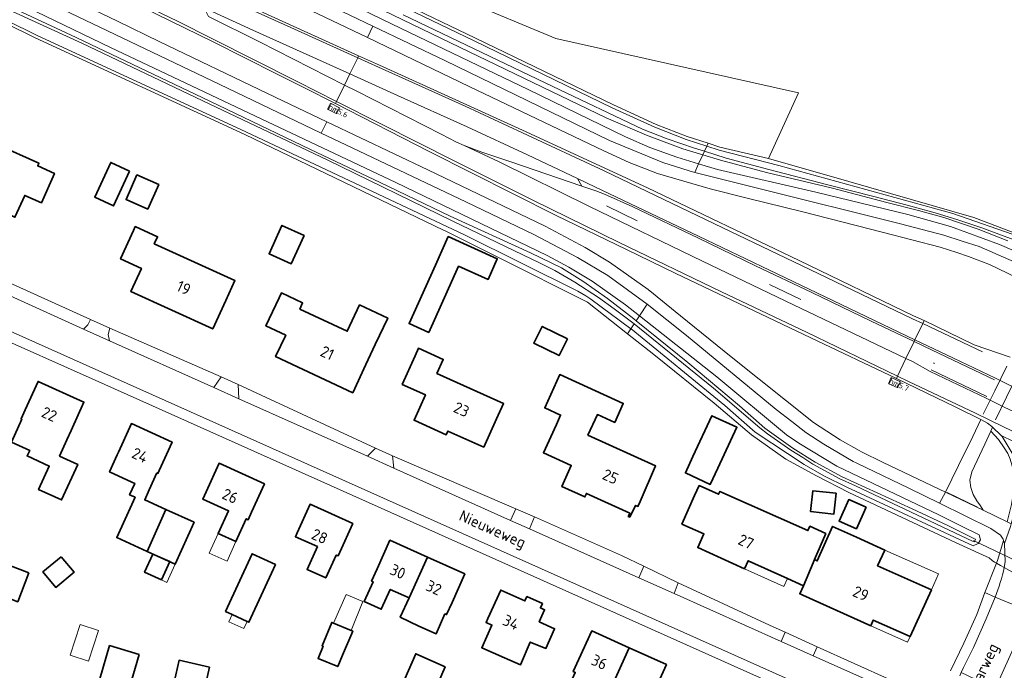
# Model space of a CAD drawing. Header units: metres. Extents: x 178952 to 185583, y 415201 to 419317.
# Tile 66 of 165: x 182121 to 182279, y 417087 to 417191. Entities that reach past the tile are written whole.
import ezdxf
from ezdxf.enums import TextEntityAlignment as Align

# ---------------------------------------------------------------- set-up
doc = ezdxf.new("R2010")
doc.units = ezdxf.units.M
for name, color, linetype, lineweight in [('B-WE-AM-AS_WEG-T18', 1, 'Continuous', 18), ('B-WE-VW-HECTOMETRERING-S', 7, 'Continuous', 25), ('B-XX-GR-BEPLANTING_CULTUUR_BOSPLANTSOEN-GV', 253, 'Continuous', 18), ('B-XX-GR-GRAS-GV', 253, 'Continuous', 13), ('B-XX-IE-TERREINAFSCHEIDING_KUNSTMATIG_HEKWERK_RASTER-G', 253, 'IE-TERREINAFSCHEIDING-KUNSTMATIG', 18), ('B-XX-IE-TERREINAFSCHEIDING_KUNSTMATIG_MUUR-G', 253, 'IE-TERREINAFSCHEIDING-KUNSTMATIG-DICHT', 18), ('B-XX-KW-KUNSTWERK_DUIKER-G', 252, 'Continuous', 18), ('B-XX-OG-BEBOUWING-GV', 252, 'Continuous', 35), ('B-XX-OG-BEBOUWING-T18', 252, 'Continuous', 18), ('B-XX-OG-BEBOUWING_OVERBOUWING-GV', 252, 'Continuous', 18), ('B-XX-OG-BEBOUWING_SCHUUR-GV', 252, 'Continuous', 35), ('B-XX-OG-TERREIN_ERF-GV', 253, 'Continuous', 18), ('B-XX-OG-TOPOGRAFIE-T18', 253, 'Continuous', 18), ('B-XX-OG-WATER_SLOOT-GV', 253, 'Continuous', 18), ('B-XX-OG-WEG-GV', 253, 'Continuous', 18), ('B-XX-VH-VERHARDING_ASFALT-GV', 251, 'Continuous', 18), ('B-XX-VH-VERHARDING_BETONSTRAATSTEEN-GV', 251, 'Continuous', 18), ('B-XX-VH-VERHARDING_STRAATBAKSTEEN-GV', 251, 'Continuous', 18), ('B-XX-VH-VERHARDING_TEGEL-GV', 251, 'Continuous', 18), ('B-XX-VW-MARKERING-G', 253, 'Continuous', 18)]:
    doc.layers.add(name, color=color, linetype=linetype, lineweight=lineweight)
doc.styles.add('NLCS-ISO', font='NLCS-ISO.ttf')
doc.styles.add('NLCS-ISO-M-T18', font='NLCS-ISO.ttf', dxfattribs={"height": 1.8})
doc.styles.add('NLCS-ISO-M500-T18', font='NLCS-ISO.ttf', dxfattribs={"height": 0.9})
doc.linetypes.add('IE-TERREINAFSCHEIDING-KUNSTMATIG', pattern='A,4,[82,NLCS.SHX,S=0.75,R=90,X=0,Y=0],4,-2', length=10)
doc.linetypes.add('IE-TERREINAFSCHEIDING-KUNSTMATIG-DICHT', pattern='A,8,-1,[82,NLCS.SHX,S=0.75,R=90,X=0,Y=0],-1', length=10)

# ---------------------------------------------------------------- blocks, each defined once
blk = doc.blocks.new('SVW-HECTOMETERPAAL-SO')
at = {"lineweight": 18}
blk.add_lwpolyline([(-0.71, -0.52), (0.71, -0.52, 0.414214), (0.8, -0.44), (0.8, 0.44, 0.414214), (0.71, 0.52), (-0.71, 0.52, 0.414214), (-0.8, 0.44), (-0.8, -0.44, 0.414214)], format="xyb", close=True, dxfattribs=at)
at = {"lineweight": 18, "style": 'NLCS-ISO'}
blk.add_text('hm', height=0.9, dxfattribs=at).set_placement((0, 0), align=Align.MIDDLE_CENTER)

msp = doc.modelspace()

# ---------------------------------------------------------------- linework, layer by layer
at = {"layer": 'B-XX-GR-BEPLANTING_CULTUUR_BOSPLANTSOEN-GV'}
msp.add_lwpolyline([(182171.558, 417198.854), (182194.489, 417187.813), (182216.586, 417177.112), (182223.372, 417173.994), (182228.366, 417172.032), (182231.7, 417170.959), (182233.61, 417170.345), (182241.356, 417168.512), (182246.188, 417179.046), (182207.347, 417187.724), (182192.425, 417193.968)], dxfattribs=at)
at = {"layer": 'B-XX-GR-GRAS-GV'}
msp.add_lwpolyline([(182279.253, 417236.559), (182276.562, 417229.568), (182273.009, 417231.796), (182277.523, 417241.258), (182271.041, 417244.445), (182239.814, 417259.802), (182212.562, 417274.09), (182181.605, 417293.14), (182153.163, 417313.116), (182124.058, 417335.275), (182074.085, 417258.92), (182113.896, 417231.328), (182161.098, 417218.204), (182192.425, 417193.968), (182207.347, 417187.724), (182246.188, 417179.046), (182241.356, 417168.512), (182241.562, 417168.463), (182250.704, 417165.872), (182274.267, 417159.078), (182284.76, 417155.065)], dxfattribs=at)
at = {"layer": 'B-XX-IE-TERREINAFSCHEIDING_KUNSTMATIG_HEKWERK_RASTER-G', "ltscale": 0.2, "flags": 128}
msp.add_lwpolyline([(182297.757, 417149.93), (182284.76, 417155.065), (182274.267, 417159.078), (182250.704, 417165.872), (182241.562, 417168.463)], dxfattribs=at)
at = {"layer": 'B-XX-IE-TERREINAFSCHEIDING_KUNSTMATIG_MUUR-G', "ltscale": 0.2, "flags": 128}
msp.add_lwpolyline([(182254.253, 417115.034), (182271.299, 417107.002)], dxfattribs=at)
at = {"layer": 'B-XX-KW-KUNSTWERK_DUIKER-G'}
msp.add_lwpolyline([(182274.194, 417107.323), (182292.476, 417098.634)], dxfattribs=at)
at = {"layer": 'B-XX-OG-BEBOUWING-GV'}
for points in [[(182117.84, 417170.742), (182115.33, 417172.732), (182117.47, 417175.442), (182114.01, 417178.181), (182109.7, 417172.722), (182113.19, 417169.971), (182113.79, 417170.742), (182116.811, 417168.352), (182114.031, 417162.092), (182120.72, 417159.111), (182122.29, 417162.612), (182124.97, 417161.431), (182127.04, 417166.121), (182124.37, 417167.322), (182124.57, 417167.771)], [(182143.739, 417164.372), (182140.257, 417165.9), (182138.519, 417161.937), (182142.002, 417160.41)], [(182143.033, 417154.832), (182143.562, 417155.997), (182139.985, 417157.62), (182139.7, 417156.992), (182137.63, 417152.441), (182140.98, 417150.92), (182139.29, 417147.212), (182152.41, 417141.231), (182154.49, 417145.781), (182155.94, 417148.976)], [(182167.022, 417156.185), (182163.468, 417157.794), (182161.42, 417153.269), (182164.974, 417151.66)], [(182191.748, 417151.281), (182196.469, 417149.159), (182197.96, 417152.461), (182190.09, 417156.011), (182188.04, 417151.45), (182183.822, 417142.066), (182186.971, 417140.651)], [(182166.328, 417144.403), (182166.792, 417145.392), (182163.382, 417146.992), (182163.02, 417146.221), (182160.9, 417141.692), (182164.08, 417140.2), (182162.47, 417136.782), (182174.8, 417131.001), (182176.93, 417135.532), (182178.428, 417138.725), (182180.411, 417142.952), (182175.907, 417145.065), (182173.924, 417140.839)], [(182188.283, 417134.085), (182189.304, 417136.342), (182185.338, 417138.136), (182184.78, 417136.902), (182182.74, 417132.332), (182186.46, 417130.671), (182184.64, 417126.602), (182189.78, 417124.27), (182190.05, 417124.861), (182195.78, 417122.28), (182197.84, 417126.831), (182198.956, 417129.259)], [(182212.47, 417124.181), (182213.973, 417127.5), (182216.752, 417126.241), (182218.131, 417129.284), (182207.956, 417133.893), (182205.546, 417128.572), (182208.086, 417127.422), (182207.41, 417125.93), (182205.35, 417121.382), (182209.8, 417119.36), (182208.29, 417115.952), (182211.98, 417114.312), (182212.23, 417114.861), (182219.16, 417111.731), (182218.91, 417111.182), (182219.16, 417111.082), (182220.11, 417112.942), (182220.47, 417112.781), (182220.81, 417113.562), (182223.298, 417119.277)], [(182129.057, 417123.473), (182129.73, 417124.951), (182131.78, 417129.512), (182124.42, 417132.81), (182122.38, 417128.252), (182121.718, 417126.796), (182121.818, 417126.751), (182120.157, 417123.102), (182123.093, 417121.767), (182122.684, 417120.867), (182126.23, 417119.254), (182124.518, 417115.491), (182128.195, 417113.818), (182130.791, 417119.524), (182127.865, 417120.855)], [(182233.268, 417118.911), (182236.312, 417125.459), (182232.325, 417127.312), (182229.281, 417120.764), (182228.071, 417118.161), (182232.059, 417116.307)], [(182143.469, 417118.154), (182143.624, 417118.084), (182143.83, 417118.54), (182145.89, 417123.091), (182139.38, 417126.052), (182137.31, 417121.492), (182137.104, 417121.036), (182135.868, 417118.3), (182139.467, 417116.67), (182139.903, 417116.473), (182139.076, 417114.645), (182139.961, 417114.244), (182137.035, 417107.781), (182141.923, 417105.567), (182144.906, 417112.303), (182141.515, 417113.839), (182142.23, 417115.419)], [(182160.67, 417116.411), (182153.41, 417119.702), (182151.34, 417115.142), (182150.809, 417113.972), (182154.921, 417112.104), (182153.257, 417108.439), (182156.108, 417107.144), (182157.769, 417110.8), (182158.07, 417110.663), (182158.61, 417111.851)], [(182250.581, 417108.458), (182248.007, 417109.604), (182247.697, 417108.907), (182233.587, 417115.187), (182233.388, 417114.739), (182230.26, 417116.131), (182229.54, 417114.512), (182227.51, 417109.951), (182231.05, 417108.372), (182230.06, 417106.182), (182237.53, 417102.8), (182238.1, 417104.072), (182244.42, 417101.24), (182246.957, 417100.079), (182248.542, 417103.743), (182248.716, 417104.267)], [(182174.82, 417110.042), (182167.99, 417113.132), (182165.93, 417108.572), (182165.641, 417107.934), (182169.16, 417106.338), (182167.502, 417102.682), (182170.502, 417101.322), (182172.16, 417104.979), (182172.461, 417104.843), (182172.75, 417105.481)], [(182149.427, 417110.256), (182144.906, 417112.303), (182141.923, 417105.567), (182146.389, 417103.545)], [(182258.85, 417103.262), (182260, 417105.801), (182255.447, 417107.866), (182251.651, 417109.588), (182249.189, 417104.056), (182249.079, 417104.105), (182248.716, 417104.267), (182248.542, 417103.743), (182246.957, 417100.079), (182246.374, 417098.804), (182246.651, 417098.679), (182246.866, 417098.582), (182252.3, 417096.13), (182257.75, 417093.672), (182258.15, 417094.58), (182264.05, 417091.931), (182267.47, 417099.431)], [(182186.771, 417104.663), (182180.77, 417107.361), (182178.72, 417102.8), (182177.834, 417100.829), (182178.081, 417100.718), (182176.65, 417097.534), (182179.387, 417096.304), (182180.822, 417099.497), (182183.833, 417098.144)], [(182155.517, 417095.469), (182157.916, 417094.362), (182158.184, 417094.239), (182162.44, 417103.468), (182158.705, 417105.19), (182154.449, 417095.961)], [(182192.76, 417101.97), (182186.771, 417104.663), (182183.833, 417098.144), (182182.409, 417095.02), (182185.409, 417093.597), (182188.147, 417092.367), (182189.582, 417095.561), (182189.828, 417095.45), (182190.71, 417097.412)], [(182204.67, 417094.312), (182205.52, 417096.231), (182204.873, 417096.523), (182205.181, 417097.207), (182202.692, 417098.329), (182202.384, 417097.645), (182198.51, 417099.392), (182196.45, 417094.841), (182196.165, 417094.202), (182197.096, 417093.787), (182195.466, 417090.136), (182199.116, 417088.507), (182201.649, 417087.407), (182203.23, 417091.049), (182205.736, 417090.032), (182207.12, 417093.181)], [(182174.805, 417092.808), (182174.592, 417092.896), (182174.57, 417092.905), (182171.73, 417094.076), (182171.442, 417094.195), (182169.9, 417090.458), (182170.066, 417090.389), (182169.263, 417088.441), (182172.42, 417087.138), (182173.187, 417088.941)], [(182219.069, 417090.138), (182213.07, 417092.842), (182211.01, 417088.291), (182210.127, 417086.325), (182210.427, 417086.19), (182208.992, 417082.995), (182211.731, 417081.764), (182213.167, 417084.959), (182216.148, 417083.62)], [(182189.631, 417087.106), (182184.891, 417089.188), (182180.788, 417079.845), (182185.528, 417077.763)], [(182225.03, 417087.451), (182219.069, 417090.138), (182216.148, 417083.62), (182219.074, 417082.305), (182217.63, 417079.092), (182220.361, 417077.865), (182221.805, 417081.078), (182222.105, 417080.943), (182222.98, 417082.891)]]:
    msp.add_lwpolyline(points, close=True, dxfattribs=at)
at = {"layer": 'B-XX-OG-BEBOUWING_OVERBOUWING-GV'}
for points in [[(182156.108, 417107.144), (182153.257, 417108.439), (182151.831, 417105.298), (182154.681, 417104.003)], [(182260, 417105.801), (182258.85, 417103.262), (182267.47, 417099.431), (182268.602, 417101.978)], [(182144.196, 417101.007), (182145.071, 417100.611), (182146.389, 417103.545), (182145.523, 417103.937)], [(182238.1, 417104.072), (182237.53, 417102.8), (182243.85, 417099.971), (182244.42, 417101.24)], [(182176.452, 417097.528), (182173.741, 417098.682), (182171.73, 417094.076), (182174.57, 417092.905)], [(182157.916, 417094.362), (182155.517, 417095.469), (182154.986, 417094.318), (182157.386, 417093.212)], [(182134.132, 417092.92), (182131.177, 417093.882), (182129.571, 417088.949), (182132.526, 417087.987)], [(182258.15, 417094.58), (182257.75, 417093.672), (182263.644, 417091.026), (182264.05, 417091.931)]]:
    msp.add_lwpolyline(points, close=True, dxfattribs=at)
at = {"layer": 'B-XX-OG-BEBOUWING_SCHUUR-GV'}
for points in [[(182139.086, 417166.514), (182136.062, 417167.902), (182133.494, 417162.305), (182136.518, 417160.917)], [(182209.175, 417139.627), (182205.141, 417141.634), (182203.805, 417138.948), (182207.839, 417136.941)], [(182252.213, 417114.889), (182248.477, 417115.301), (182248.11, 417111.971), (182251.846, 417111.559)], [(182256.999, 417112.651), (182254.214, 417113.893), (182252.679, 417110.449), (182255.464, 417109.207)], [(182128.134, 417104.716), (182125.193, 417102.283), (182127.248, 417099.8), (182130.189, 417102.233)], [(182144.196, 417101.007), (182145.523, 417103.937), (182142.822, 417105.16), (182141.495, 417102.23)], [(182122.939, 417102.151), (182119.741, 417103.374), (182117.969, 417098.739), (182121.167, 417097.516)], [(182140.621, 417089.079), (182135.881, 417090.478), (182134.32, 417085.187), (182139.06, 417083.788)], [(182151.875, 417087.045), (182147.002, 417088.15), (182146.202, 417084.624), (182151.075, 417083.519)]]:
    msp.add_lwpolyline(points, close=True, dxfattribs=at)
at = {"layer": 'B-XX-OG-TERREIN_ERF-GV'}
for points in [[(182270.496, 417086.447), (182272.66, 417090.901), (182274.71, 417095.461), (182276.03, 417099.011), (182277.903, 417103.695), (182277.573, 417103.88), (182277.183, 417104.1), (182276.685, 417104.526), (182275.649, 417105.03), (182271.299, 417107.002), (182254.253, 417115.034), (182249.066, 417117.685), (182244.168, 417120.338), (182238.658, 417124.262), (182232.673, 417129.321), (182223.002, 417137.107), (182218.799, 417140.424), (182212.389, 417145.484), (182198.161, 417152.638), (182189.705, 417156.881), (182189.354, 417157.05), (182157.51, 417172.359), (182123.957, 417187.846), (182114.499, 417192.503)], [(182114.637, 417150.957), (182132.846, 417142.723), (182135.908, 417141.347), (182153.757, 417133.525), (182156.469, 417132.337), (182178.477, 417122.108), (182181.171, 417120.883), (182200.947, 417112.415), (182203.928, 417111.096), (182217.836, 417104.945), (182221.415, 417103.211), (182226.939, 417100.533), (182241.526, 417093.774), (182244.067, 417092.626), (182249.184, 417090.314), (182261.01, 417084.971), (182262.9, 417084.182)], [(182260.8, 417076.007), (182133.07, 417133.232), (182100.46, 417147.761)]]:
    msp.add_lwpolyline(points, dxfattribs=at)
for points in [[(182117.84, 417170.742), (182124.57, 417167.771), (182124.37, 417167.322), (182127.04, 417166.121), (182124.97, 417161.431), (182122.29, 417162.612), (182120.72, 417159.111), (182114.031, 417162.092), (182116.811, 417168.352), (182113.79, 417170.742), (182113.19, 417169.971), (182109.7, 417172.722), (182114.01, 417178.181), (182117.47, 417175.442), (182115.33, 417172.732)], [(182143.739, 417164.372), (182142.002, 417160.41), (182138.519, 417161.937), (182140.257, 417165.9)], [(182143.033, 417154.832), (182155.94, 417148.976), (182154.49, 417145.781), (182152.41, 417141.231), (182139.29, 417147.212), (182140.98, 417150.92), (182137.63, 417152.441), (182139.7, 417156.992), (182139.985, 417157.62), (182143.562, 417155.997)], [(182167.022, 417156.185), (182164.974, 417151.66), (182161.42, 417153.269), (182163.468, 417157.794)], [(182191.748, 417151.281), (182186.971, 417140.651), (182183.822, 417142.066), (182188.04, 417151.45), (182190.09, 417156.011), (182197.96, 417152.461), (182196.469, 417149.159)], [(182166.328, 417144.403), (182173.924, 417140.839), (182175.907, 417145.065), (182180.411, 417142.952), (182178.428, 417138.725), (182176.93, 417135.532), (182174.8, 417131.001), (182162.47, 417136.782), (182164.08, 417140.2), (182160.9, 417141.692), (182163.02, 417146.221), (182163.382, 417146.992), (182166.792, 417145.392)], [(182188.283, 417134.085), (182198.956, 417129.259), (182197.84, 417126.831), (182195.78, 417122.28), (182190.05, 417124.861), (182189.78, 417124.27), (182184.64, 417126.602), (182186.46, 417130.671), (182182.74, 417132.332), (182184.78, 417136.902), (182185.338, 417138.136), (182189.304, 417136.342)], [(182212.47, 417124.181), (182223.298, 417119.277), (182220.81, 417113.562), (182220.47, 417112.781), (182220.11, 417112.942), (182219.16, 417111.082), (182218.91, 417111.182), (182219.16, 417111.731), (182212.23, 417114.861), (182211.98, 417114.312), (182208.29, 417115.952), (182209.8, 417119.36), (182205.35, 417121.382), (182207.41, 417125.93), (182208.086, 417127.422), (182205.546, 417128.572), (182207.956, 417133.893), (182218.131, 417129.284), (182216.752, 417126.241), (182213.973, 417127.5)], [(182129.057, 417123.473), (182127.865, 417120.855), (182130.791, 417119.524), (182128.195, 417113.818), (182124.518, 417115.491), (182126.23, 417119.254), (182122.684, 417120.867), (182123.093, 417121.767), (182120.157, 417123.102), (182121.818, 417126.751), (182121.718, 417126.796), (182122.38, 417128.252), (182124.42, 417132.81), (182131.78, 417129.512), (182129.73, 417124.951)], [(182233.268, 417118.911), (182232.059, 417116.307), (182228.071, 417118.161), (182229.281, 417120.764), (182232.325, 417127.312), (182236.312, 417125.459)], [(182141.923, 417105.567), (182137.035, 417107.781), (182139.961, 417114.244), (182139.076, 417114.645), (182139.903, 417116.473), (182139.467, 417116.67), (182135.868, 417118.3), (182137.104, 417121.036), (182137.31, 417121.492), (182139.38, 417126.052), (182145.89, 417123.091), (182143.83, 417118.54), (182143.624, 417118.084), (182143.469, 417118.154), (182142.23, 417115.419), (182141.515, 417113.839), (182144.906, 417112.303), (182149.427, 417110.256), (182146.389, 417103.545)], [(182153.257, 417108.439), (182154.921, 417112.104), (182150.809, 417113.972), (182151.34, 417115.142), (182153.41, 417119.702), (182160.67, 417116.411), (182158.61, 417111.851), (182158.07, 417110.663), (182157.769, 417110.8), (182156.108, 417107.144)], [(182237.53, 417102.8), (182230.06, 417106.182), (182231.05, 417108.372), (182227.51, 417109.951), (182229.54, 417114.512), (182230.26, 417116.131), (182233.388, 417114.739), (182233.587, 417115.187), (182247.697, 417108.907), (182248.007, 417109.604), (182250.581, 417108.458), (182248.716, 417104.267), (182249.079, 417104.105), (182249.189, 417104.056), (182251.651, 417109.588), (182255.447, 417107.866), (182260, 417105.801), (182258.85, 417103.262), (182267.47, 417099.431), (182264.05, 417091.931), (182258.15, 417094.58), (182257.75, 417093.672), (182252.3, 417096.13), (182246.866, 417098.582), (182246.651, 417098.679), (182246.374, 417098.804), (182246.957, 417100.079), (182244.42, 417101.24), (182238.1, 417104.072)], [(182174.82, 417110.042), (182172.75, 417105.481), (182172.461, 417104.843), (182172.16, 417104.979), (182170.502, 417101.322), (182167.502, 417102.682), (182169.16, 417106.338), (182165.641, 417107.934), (182165.93, 417108.572), (182167.99, 417113.132)], [(182183.833, 417098.144), (182180.822, 417099.497), (182179.387, 417096.304), (182176.65, 417097.534), (182178.081, 417100.718), (182177.834, 417100.829), (182178.72, 417102.8), (182180.77, 417107.361), (182186.771, 417104.663), (182192.76, 417101.97), (182190.71, 417097.412), (182189.828, 417095.45), (182189.582, 417095.561), (182188.147, 417092.367), (182185.409, 417093.597), (182182.409, 417095.02)], [(182155.517, 417095.469), (182154.449, 417095.961), (182158.705, 417105.19), (182162.44, 417103.468), (182158.184, 417094.239), (182157.916, 417094.362)], [(182204.67, 417094.312), (182207.12, 417093.181), (182205.736, 417090.032), (182203.23, 417091.049), (182201.649, 417087.407), (182199.116, 417088.507), (182195.466, 417090.136), (182197.096, 417093.787), (182196.165, 417094.202), (182196.45, 417094.841), (182198.51, 417099.392), (182202.384, 417097.645), (182202.692, 417098.329), (182205.181, 417097.207), (182204.873, 417096.523), (182205.52, 417096.231)], [(182174.805, 417092.808), (182173.187, 417088.941), (182172.42, 417087.138), (182169.263, 417088.441), (182170.066, 417090.389), (182169.9, 417090.458), (182171.442, 417094.195), (182171.73, 417094.076), (182174.57, 417092.905), (182174.592, 417092.896)], [(182216.148, 417083.62), (182213.167, 417084.959), (182211.731, 417081.764), (182208.992, 417082.995), (182210.427, 417086.19), (182210.127, 417086.325), (182211.01, 417088.291), (182213.07, 417092.842), (182219.069, 417090.138), (182225.03, 417087.451), (182222.98, 417082.891), (182222.105, 417080.943), (182221.805, 417081.078), (182220.361, 417077.865), (182217.63, 417079.092), (182219.074, 417082.305)], [(182189.631, 417087.106), (182185.528, 417077.763), (182180.788, 417079.845), (182184.891, 417089.188)]]:
    msp.add_lwpolyline(points, close=True, dxfattribs=at)
at = {"layer": 'B-XX-OG-WATER_SLOOT-GV'}
for points in [[(182160.344, 417200.151), (182182.58, 417189.37), (182202.999, 417179.509), (182218.499, 417172.002), (182222.366, 417170.284), (182226.719, 417168.718), (182230.189, 417167.664), (182230.856, 417169.119), (182227.667, 417170.058), (182221.818, 417172.252), (182215.381, 417175.029), (182189.045, 417187.732), (182159.522, 417202.067)], [(182159.522, 417202.067), (182189.045, 417187.732), (182215.381, 417175.029), (182221.818, 417172.252), (182227.667, 417170.058), (182230.856, 417169.119), (182231.115, 417169.683), (182229.539, 417170.187), (182225.167, 417171.675), (182221.182, 417173.212), (182206.827, 417180.052), (182182.901, 417191.527)], [(182182.901, 417191.527), (182206.827, 417180.052), (182221.182, 417173.212), (182225.167, 417171.675), (182229.539, 417170.187), (182231.115, 417169.683), (182231.49, 417170.501), (182228.198, 417171.561), (182223.176, 417173.533), (182216.373, 417176.66), (182194.272, 417187.363), (182171.34, 417198.404)], [(182114.679, 417195.309), (182130.505, 417187.908), (182151.942, 417177.704), (182168.072, 417169.954), (182179.182, 417164.66), (182190.434, 417159.299), (182203.291, 417153.431), (182208.257, 417151.001), (182211.636, 417148.845), (182215.596, 417146.108), (182219.796, 417142.832), (182220.19, 417142.514), (182220.723, 417143.316), (182218.491, 417145.084), (182213.126, 417148.874), (182209.422, 417151.121), (182205.957, 417152.995), (182181.718, 417164.67), (182160.167, 417174.901), (182136.011, 417186.326), (182115.15, 417196.411)], [(182114.683, 417194.71), (182131.455, 417187.005), (182151.933, 417177.202), (182170.734, 417168.301), (182190.855, 417158.506), (182204.82, 417151.777), (182207.181, 417150.554), (182210.367, 417148.686), (182214.148, 417146.265), (182216.687, 417144.462), (182219.667, 417142.184), (182219.864, 417142.025), (182232.571, 417131.755), (182239.984, 417125.374), (182241.222, 417124.419), (182244.931, 417121.823), (182246.85, 417120.634), (182248.469, 417119.557), (182252.684, 417117.279), (182255.283, 417116.104), (182274.12, 417107.192), (182274.382, 417107.125), (182274.534, 417107.541), (182274.263, 417107.672), (182270.093, 417109.735), (182264.388, 417112.379), (182253.156, 417117.544), (182248.86, 417119.884), (182245.249, 417122.122), (182240.813, 417125.324), (182236.731, 417128.921), (182228.481, 417135.833), (182220.19, 417142.514), (182219.796, 417142.832), (182215.596, 417146.108), (182211.636, 417148.845), (182208.257, 417151.001), (182203.291, 417153.431), (182190.434, 417159.299), (182179.182, 417164.66), (182168.072, 417169.954), (182151.942, 417177.704), (182130.505, 417187.908), (182114.679, 417195.309)], [(182114.72, 417192.952), (182124.173, 417188.297), (182157.721, 417172.812), (182192.689, 417156.289), (182210.825, 417147.276), (182212.123, 417146.499), (182212.95, 417145.995), (182219.341, 417141.238), (182219.864, 417142.025), (182219.667, 417142.184), (182216.687, 417144.462), (182214.148, 417146.265), (182210.367, 417148.686), (182207.181, 417150.554), (182204.82, 417151.777), (182190.855, 417158.506), (182170.734, 417168.301), (182151.933, 417177.202), (182131.455, 417187.005), (182114.683, 417194.71)], [(182279.723, 417155.343), (182274.925, 417157.185), (182269.464, 417159.082), (182265.373, 417160.168), (182260.314, 417161.471), (182251.646, 417163.785), (182241.066, 417166.291), (182233.707, 417168.279), (182230.856, 417169.119), (182230.189, 417167.664), (182233.192, 417166.751), (182248.967, 417163.121), (182263.662, 417159.546), (182270.498, 417157.632), (182278.368, 417154.754), (182283.434, 417152.575)], [(182280.968, 417155.366), (182275.516, 417157.399), (182271.713, 417158.716), (182268.08, 417159.824), (182263.59, 417161.025), (182258.244, 417162.421), (182250.86, 417164.278), (182241.428, 417166.762), (182234.595, 417168.568), (182231.115, 417169.683), (182230.856, 417169.119), (182233.707, 417168.279), (182241.066, 417166.291), (182251.646, 417163.785), (182260.314, 417161.471), (182265.373, 417160.168), (182269.464, 417159.082), (182274.925, 417157.185), (182279.723, 417155.343)], [(182281.594, 417155.953), (182270.885, 417159.719), (182243.01, 417167.398), (182233.471, 417169.864), (182231.49, 417170.501), (182231.115, 417169.683), (182234.595, 417168.568), (182241.428, 417166.762), (182250.86, 417164.278), (182258.244, 417162.421), (182263.59, 417161.025), (182268.08, 417159.824), (182271.713, 417158.716), (182275.516, 417157.399), (182280.968, 417155.366)]]:
    msp.add_lwpolyline(points, dxfattribs=at)
msp.add_lwpolyline([(182220.723, 417143.316), (182220.19, 417142.514), (182228.481, 417135.833), (182236.731, 417128.921), (182240.813, 417125.324), (182245.249, 417122.122), (182248.86, 417119.884), (182253.156, 417117.544), (182264.388, 417112.379), (182270.093, 417109.735), (182274.263, 417107.672), (182274.534, 417107.541), (182274.382, 417107.125), (182274.12, 417107.192), (182255.283, 417116.104), (182252.684, 417117.279), (182248.469, 417119.557), (182246.85, 417120.634), (182244.931, 417121.823), (182241.222, 417124.419), (182239.984, 417125.374), (182232.571, 417131.755), (182219.864, 417142.025), (182219.341, 417141.238), (182219.367, 417141.218), (182234.374, 417128.941), (182239.256, 417124.676), (182247.062, 417119.521), (182250.227, 417117.671), (182253.934, 417115.884), (182274.149, 417106.45), (182274.951, 417106.851), (182275.317, 417107.408), (182275.132, 417108.214), (182272.386, 417109.564), (182268.64, 417111.429), (182252.316, 417119.25), (182246.213, 417122.899), (182244.273, 417124.274), (182233.08, 417133.522)], close=True, dxfattribs=at)
at = {"layer": 'B-XX-OG-WEG-GV'}
for points in [[(182111.613, 417202.744), (182137.153, 417190.508), (182143.945, 417187.227), (182161.032, 417178.975), (182163.594, 417177.737), (182170.644, 417174.39), (182186.816, 417166.71), (182205.646, 417157.684), (182212.042, 417154.269), (182215.919, 417151.938), (182222.113, 417147.527), (182227.311, 417143.325), (182235.425, 417136.765), (182248.609, 417126.219), (182252.861, 417123.435), (182255.871, 417121.72), (182256.241, 417121.54), (182259.747, 417119.841), (182269.691, 417115.077), (182272.824, 417121.419), (182273.649, 417123.089), (182275.372, 417126.685), (182271.389, 417128.688), (182261.846, 417133.252), (182248.169, 417139.793), (182226.435, 417150.15), (182218.626, 417153.945), (182207.396, 417159.386), (182187.063, 417169.66), (182172.055, 417177.315), (182166.967, 417179.91), (182162.609, 417182.105), (182152.456, 417187.22), (182145.582, 417190.595), (182128.938, 417198.766)], [(182162.075, 417197.404), (182178.051, 417189.742), (182189.674, 417184.168), (182215.911, 417171.424), (182224.444, 417167.873), (182228.702, 417166.524), (182229.566, 417166.305), (182230.189, 417167.664), (182226.719, 417168.718), (182222.366, 417170.284), (182218.499, 417172.002), (182202.999, 417179.509), (182182.58, 417189.37), (182160.344, 417200.151)], [(182171.34, 417198.404), (182194.272, 417187.363), (182216.373, 417176.66), (182223.176, 417173.533), (182228.198, 417171.561), (182231.49, 417170.501), (182231.7, 417170.959), (182228.366, 417172.032), (182223.372, 417173.994), (182216.586, 417177.112), (182194.489, 417187.813), (182171.558, 417198.854)], [(182115.15, 417196.411), (182136.011, 417186.326), (182160.167, 417174.901), (182181.718, 417164.67), (182205.957, 417152.995), (182209.422, 417151.121), (182213.126, 417148.874), (182218.491, 417145.084), (182220.723, 417143.316), (182221.974, 417145.196), (182215.63, 417149.778), (182210.812, 417152.66), (182203.813, 417156.345), (182192.894, 417161.586), (182173.684, 417170.689), (182169.768, 417172.574), (182153.441, 417180.429), (182126.036, 417193.537)], [(182114.499, 417192.503), (182123.957, 417187.846), (182157.51, 417172.359), (182189.354, 417157.05), (182189.705, 417156.881), (182198.161, 417152.638), (182212.389, 417145.484), (182218.799, 417140.424), (182219.341, 417141.238), (182212.95, 417145.995), (182212.123, 417146.499), (182210.825, 417147.276), (182192.689, 417156.289), (182157.721, 417172.812), (182124.173, 417188.297), (182114.72, 417192.952)], [(182161.164, 417191.612), (182175.758, 417184.988), (182179.096, 417183.472), (182191.328, 417177.911), (182202.009, 417173.055), (182222.001, 417163.838), (182246.302, 417152.161), (182264.607, 417143.344), (182266.298, 417142.556), (182274.33, 417138.698), (182280.053, 417136.681)], [(182285.318, 417147.432), (182276.743, 417151.536), (182273.387, 417152.806), (182271.507, 417153.44), (182268.865, 417154.331), (182259.801, 417156.683), (182246.673, 417160.006), (182238.186, 417162.12), (182232.038, 417163.65), (182223.588, 417166.13), (182219.068, 417167.898), (182215.009, 417169.777), (182193.467, 417180.065), (182177.164, 417187.902), (182170.361, 417191.172)], [(182283.434, 417152.575), (182278.368, 417154.754), (182270.498, 417157.632), (182263.662, 417159.546), (182248.967, 417163.121), (182233.192, 417166.751), (182230.189, 417167.664), (182229.566, 417166.305), (182239.814, 417163.707), (182262.511, 417158.065), (182269.449, 417156.253), (182272.394, 417155.295), (182275.121, 417154.409), (182283.748, 417150.644)]]:
    msp.add_lwpolyline(points, dxfattribs=at)
for points in [[(182231.7, 417170.959), (182231.49, 417170.501), (182233.471, 417169.864), (182243.01, 417167.398), (182270.885, 417159.719), (182281.594, 417155.953), (182290.912, 417152.103), (182297.547, 417149.186), (182298.021, 417149.219), (182298.533, 417149.432), (182298.555, 417149.455), (182297.757, 417149.93), (182284.76, 417155.065), (182274.267, 417159.078), (182250.704, 417165.872), (182241.562, 417168.463), (182241.356, 417168.512), (182233.61, 417170.345)], [(182219.341, 417141.238), (182218.799, 417140.424), (182223.002, 417137.107), (182232.673, 417129.321), (182238.658, 417124.262), (182244.168, 417120.338), (182249.066, 417117.685), (182254.253, 417115.034), (182271.299, 417107.002), (182275.649, 417105.03), (182276.685, 417104.526), (182277.183, 417104.1), (182277.573, 417103.88), (182277.903, 417103.695), (182278.082, 417104.275), (182279.026, 417107.346), (182278.965, 417107.533), (182278.518, 417108.19), (182276.97, 417109.235), (182268.757, 417113.287), (182263.871, 417115.697), (182255.646, 417119.67), (182255.403, 417119.788), (182254.96, 417120.003), (182250.22, 417122.761), (182247.338, 417124.648), (182245.088, 417126.398), (182242.58, 417128.335), (182228.263, 417140.165), (182221.974, 417145.196), (182220.723, 417143.316), (182233.08, 417133.522), (182244.273, 417124.274), (182246.213, 417122.899), (182252.316, 417119.25), (182268.64, 417111.429), (182272.386, 417109.564), (182275.132, 417108.214), (182275.317, 417107.408), (182274.951, 417106.851), (182274.149, 417106.45), (182253.934, 417115.884), (182250.227, 417117.671), (182247.062, 417119.521), (182239.256, 417124.676), (182234.374, 417128.941), (182219.367, 417141.218)], [(182276.97, 417124.852), (182275.997, 417122.758), (182273.934, 417118.35), (182273.635, 417117.015), (182273.763, 417115.796), (182274.129, 417114.688), (182274.726, 417113.67), (182275.296, 417112.881), (182275.768, 417112.174), (182279.585, 417110.307), (182280.288, 417113.09), (182280.621, 417115.143), (182280.719, 417116.667), (182280.725, 417117.966), (182280.469, 417119.092), (182280.061, 417120.36), (182279.681, 417121.269), (182279.113, 417122.193), (182278.224, 417123.494)]]:
    msp.add_lwpolyline(points, close=True, dxfattribs=at)
at = {"layer": 'B-XX-VH-VERHARDING_ASFALT-GV'}
for points in [[(182087.849, 417232.973), (182086.976, 417231.149), (182088.131, 417230.625), (182112.185, 417219.033), (182136.213, 417207.503), (182150.39, 417200.721), (182158.018, 417197.072), (182160.514, 417195.879), (182170.361, 417191.172), (182177.164, 417187.902), (182178.051, 417189.742), (182162.075, 417197.404), (182134.825, 417210.421), (182107.843, 417223.323)], [(182085.271, 417227.588), (182085.156, 417227.348), (182083.9, 417224.725), (182083.766, 417224.445), (182094.452, 417219.334), (182102.648, 417215.424), (182116.624, 417208.708), (182130.836, 417201.849), (182143.076, 417196.024), (182151.34, 417192.03), (182151.045, 417192.653), (182158.793, 417189.079), (182170.072, 417184.035), (182174.357, 417182.084), (182175.606, 417184.674), (182175.758, 417184.988), (182161.164, 417191.612), (182158.962, 417192.632), (182148.788, 417197.348), (182138.203, 417202.254), (182123.162, 417209.496), (182106.691, 417217.395), (182099.903, 417220.636)], [(182083.766, 417224.445), (182083.632, 417224.165), (182082.38, 417221.55), (182082.24, 417221.256), (182084.83, 417220.02), (182109.039, 417208.282), (182128.938, 417198.766), (182145.582, 417190.595), (182152.456, 417187.22), (182162.609, 417182.105), (182166.967, 417179.91), (182172.055, 417177.315), (182172.221, 417177.657), (182173.495, 417180.297), (182159.885, 417187.212), (182151.702, 417191.263), (182151.34, 417192.03), (182143.076, 417196.024), (182130.836, 417201.849), (182116.624, 417208.708), (182102.648, 417215.424), (182094.452, 417219.334)], [(182151.34, 417192.03), (182151.702, 417191.263), (182159.885, 417187.212), (182173.495, 417180.297), (182174.357, 417182.084), (182170.072, 417184.035), (182158.793, 417189.079), (182151.045, 417192.653)], [(182175.758, 417184.988), (182175.606, 417184.674), (182174.357, 417182.084), (182181.958, 417178.623), (182193.134, 417173.587), (182202.785, 417169.129), (182210.79, 417165.321), (182213.673, 417163.946), (182220.303, 417160.803), (182230.171, 417156.07), (182241.515, 417150.629), (182250.427, 417146.383), (182260.893, 417141.343), (182264.821, 417139.47), (182266.072, 417142.083), (182266.298, 417142.556), (182264.607, 417143.344), (182246.302, 417152.161), (182222.001, 417163.838), (182202.009, 417173.055), (182191.328, 417177.911), (182179.096, 417183.472)], [(182174.357, 417182.084), (182173.495, 417180.297), (182175.34, 417179.36), (182188.971, 417172.407), (182191.449, 417171.145), (182192.667, 417170.594), (182198.26, 417167.965), (182212.72, 417160.831), (182230.805, 417152.086), (182245.398, 417145.102), (182263.392, 417136.484), (182264.69, 417139.196), (182264.821, 417139.47), (182260.893, 417141.343), (182250.427, 417146.383), (182241.515, 417150.629), (182230.171, 417156.07), (182220.303, 417160.803), (182213.673, 417163.946), (182210.79, 417165.321), (182202.785, 417169.129), (182193.134, 417173.587), (182181.958, 417178.623)], [(182173.495, 417180.297), (182172.221, 417177.657), (182172.055, 417177.315), (182187.063, 417169.66), (182207.396, 417159.386), (182218.626, 417153.945), (182226.435, 417150.15), (182248.169, 417139.793), (182261.846, 417133.252), (182262.042, 417133.662), (182263.392, 417136.484), (182245.398, 417145.102), (182230.805, 417152.086), (182212.72, 417160.831), (182198.26, 417167.965), (182192.667, 417170.594), (182191.449, 417171.145), (182188.971, 417172.407), (182175.34, 417179.36)], [(182170.644, 417174.39), (182169.768, 417172.574), (182173.684, 417170.689), (182192.894, 417161.586), (182203.813, 417156.345), (182210.812, 417152.66), (182215.63, 417149.778), (182221.974, 417145.196), (182228.263, 417140.165), (182242.58, 417128.335), (182245.088, 417126.398), (182247.338, 417124.648), (182250.22, 417122.761), (182254.96, 417120.003), (182255.403, 417119.788), (182255.646, 417119.67), (182263.871, 417115.697), (182268.757, 417113.287), (182269.691, 417115.077), (182259.747, 417119.841), (182256.241, 417121.54), (182255.871, 417121.72), (182252.861, 417123.435), (182248.609, 417126.219), (182235.425, 417136.765), (182227.311, 417143.325), (182222.113, 417147.527), (182215.919, 417151.938), (182212.042, 417154.269), (182205.646, 417157.684), (182186.816, 417166.71)], [(182181.38, 417118.927), (182177.157, 417120.818), (182156.6, 417130.023), (182152.55, 417131.837), (182135.87, 417139.305), (182131.709, 417141.176), (182103.343, 417154.06), (182101.158, 417149.25), (182260.766, 417077.874), (182262.744, 417082.431), (182260.36, 417083.562), (182248.541, 417088.854), (182243.413, 417091.15), (182226.256, 417098.833), (182220.612, 417101.36), (182203.118, 417109.194), (182200.08, 417110.554)], [(182276.97, 417124.852), (182277.266, 417125.49), (182277.143, 417125.614), (182276.449, 417126.147), (182275.372, 417126.685), (182273.649, 417123.089), (182272.824, 417121.419), (182269.691, 417115.077), (182275.768, 417112.174), (182275.296, 417112.881), (182274.726, 417113.67), (182274.129, 417114.688), (182273.763, 417115.796), (182273.635, 417117.015), (182273.934, 417118.35), (182275.997, 417122.758)], [(182278.082, 417104.275), (182277.903, 417103.695), (182278.522, 417103.347), (182279.12, 417103.01), (182279.265, 417103.885), (182279.181, 417106.868), (182279.026, 417107.346)]]:
    msp.add_lwpolyline(points, close=True, dxfattribs=at)
for points in [[(182126.036, 417193.537), (182153.441, 417180.429), (182169.768, 417172.574), (182170.644, 417174.39), (182163.594, 417177.737), (182161.032, 417178.975), (182143.945, 417187.227), (182137.153, 417190.508), (182111.613, 417202.744)], [(182283.748, 417150.644), (182275.121, 417154.409), (182272.394, 417155.295), (182269.449, 417156.253), (182262.511, 417158.065), (182239.814, 417163.707), (182229.566, 417166.305), (182228.702, 417166.524), (182224.444, 417167.873), (182215.911, 417171.424), (182189.674, 417184.168), (182178.051, 417189.742), (182177.164, 417187.902), (182193.467, 417180.065), (182215.009, 417169.777), (182219.068, 417167.898), (182223.588, 417166.13), (182232.038, 417163.65), (182238.186, 417162.12), (182246.673, 417160.006), (182259.801, 417156.683), (182268.865, 417154.331), (182271.507, 417153.44), (182273.387, 417152.806), (182276.743, 417151.536), (182285.318, 417147.432)], [(182280.053, 417136.681), (182274.33, 417138.698), (182266.298, 417142.556), (182266.072, 417142.083), (182264.821, 417139.47), (182270.977, 417136.535), (182277.717, 417133.326), (182280.618, 417131.905)], [(182280.618, 417131.905), (182277.717, 417133.326), (182270.977, 417136.535), (182264.821, 417139.47), (182264.69, 417139.196), (182263.392, 417136.484), (182264.454, 417135.975), (182267.271, 417134.415), (182276.21, 417130.152), (182279.096, 417128.701), (182285.602, 417125.634)], [(182285.602, 417125.634), (182279.096, 417128.701), (182276.21, 417130.152), (182267.271, 417134.415), (182264.454, 417135.975), (182263.392, 417136.484), (182262.042, 417133.662), (182261.846, 417133.252), (182271.389, 417128.688), (182275.372, 417126.685), (182276.449, 417126.147), (182277.143, 417125.614), (182277.266, 417125.49), (182278.624, 417124.126), (182288.507, 417119.363)], [(182288.507, 417119.363), (182278.624, 417124.126), (182278.782, 417123.967), (182280.382, 417121.304)], [(182279.265, 417103.885), (182279.12, 417103.01), (182282.07, 417101.35)]]:
    msp.add_lwpolyline(points, dxfattribs=at)
at = {"layer": 'B-XX-VH-VERHARDING_BETONSTRAATSTEEN-GV'}
for points in [[(182135.908, 417141.347), (182132.846, 417142.723), (182132.403, 417141.88), (182131.709, 417141.176), (182135.87, 417139.305), (182135.651, 417140.336)], [(182156.469, 417132.337), (182153.757, 417133.525), (182152.55, 417131.837), (182156.6, 417130.023)], [(182181.171, 417120.883), (182178.477, 417122.108), (182177.157, 417120.818), (182181.38, 417118.927)], [(182203.928, 417111.096), (182200.947, 417112.415), (182200.08, 417110.554), (182203.118, 417109.194)], [(182221.415, 417103.211), (182220.612, 417101.36), (182226.256, 417098.833), (182226.939, 417100.533)], [(182281.37, 417091.741), (182283.121, 417095.983), (182277.651, 417098.272), (182276.23, 417094.751), (182274.19, 417090.2), (182272.616, 417086.954), (182272.243, 417086.184), (182277.737, 417083.549), (182278.05, 417084.392)], [(182244.067, 417092.626), (182243.413, 417091.15), (182248.541, 417088.854), (182249.184, 417090.314)]]:
    msp.add_lwpolyline(points, close=True, dxfattribs=at)
msp.add_lwpolyline([(182279.12, 417103.01, -0.0390843), (182277.651, 417098.272)], format="xyb", dxfattribs=at)
for points in [[(182285.052, 417099.672), (182282.07, 417101.35), (182279.12, 417103.01)], [(182277.651, 417098.272), (182283.121, 417095.983)]]:
    msp.add_lwpolyline(points, dxfattribs=at)
at = {"layer": 'B-XX-VH-VERHARDING_STRAATBAKSTEEN-GV'}
msp.add_lwpolyline([(182278.624, 417124.126), (182277.266, 417125.49), (182276.97, 417124.852), (182278.224, 417123.494), (182279.113, 417122.193), (182279.681, 417121.269), (182280.061, 417120.36), (182280.469, 417119.092), (182280.725, 417117.966), (182280.719, 417116.667), (182280.621, 417115.143), (182280.288, 417113.09), (182279.585, 417110.307), (182280.232, 417109.991), (182280.85, 417112.271), (182281.332, 417115.247), (182281.392, 417117.111), (182281.111, 417118.992), (182280.382, 417121.304), (182278.782, 417123.967)], close=True, dxfattribs=at)
at = {"layer": 'B-XX-VH-VERHARDING_TEGEL-GV'}
for points in [[(182114.637, 417150.957), (182101.865, 417156.827), (182102.235, 417154.563), (182103.343, 417154.06), (182131.709, 417141.176), (182132.403, 417141.88), (182132.846, 417142.723)], [(182101.158, 417149.25), (182100.46, 417147.761), (182133.07, 417133.232), (182260.8, 417076.007), (182261.42, 417077.581), (182260.766, 417077.874)], [(182135.908, 417141.347), (182135.651, 417140.336), (182135.87, 417139.305), (182152.55, 417131.837), (182153.757, 417133.525)], [(182156.469, 417132.337), (182156.6, 417130.023), (182177.157, 417120.818), (182178.477, 417122.108)], [(182181.171, 417120.883), (182181.38, 417118.927), (182200.08, 417110.554), (182200.947, 417112.415)], [(182275.768, 417112.174), (182269.691, 417115.077), (182268.757, 417113.287), (182276.97, 417109.235), (182278.518, 417108.19), (182278.965, 417107.533), (182279.026, 417107.346), (182279.181, 417106.868), (182280.123, 417109.588), (182280.232, 417109.991), (182279.585, 417110.307)], [(182203.928, 417111.096), (182203.118, 417109.194), (182220.612, 417101.36), (182221.415, 417103.211), (182217.836, 417104.945)], [(182226.939, 417100.533), (182226.256, 417098.833), (182243.413, 417091.15), (182244.067, 417092.626), (182241.526, 417093.774)], [(182249.184, 417090.314), (182248.541, 417088.854), (182260.36, 417083.562), (182261.01, 417084.971)]]:
    msp.add_lwpolyline(points, close=True, dxfattribs=at)
for points in [[(182279.12, 417103.01), (182278.522, 417103.347), (182277.903, 417103.695), (182276.03, 417099.011)], [(182276.23, 417094.751), (182277.651, 417098.272), (182276.03, 417099.011), (182274.71, 417095.461), (182272.66, 417090.901), (182270.496, 417086.447)], [(182276.03, 417099.011), (182277.651, 417098.272)], [(182284.86, 417095.541), (182283.121, 417095.983), (182281.37, 417091.741), (182278.05, 417084.392), (182277.737, 417083.549)], [(182271.99, 417085.662), (182272.243, 417086.184), (182272.616, 417086.954), (182274.19, 417090.2), (182276.23, 417094.751)]]:
    msp.add_lwpolyline(points, dxfattribs=at)
msp.add_lwpolyline([(182277.651, 417098.272, 0.0390843), (182279.12, 417103.01)], format="xyb", dxfattribs=at)
at = {"layer": 'B-XX-VW-MARKERING-G'}
for points in [[(182275.616, 417137.539), (182266.072, 417142.083), (182264.448, 417142.856), (182247.993, 417150.743), (182231.411, 417158.684), (182215.042, 417166.528), (182202.003, 417172.661), (182192.814, 417176.892), (182178.949, 417183.163), (182175.606, 417184.674), (182164.919, 417189.506), (182153.853, 417194.551), (182137.247, 417202.327), (182120.791, 417210.238), (182101.737, 417219.382), (182085.156, 417227.348), (182082.23, 417228.754), (182065.914, 417236.558), (182046.64, 417245.789), (182030.228, 417253.621), (182013.812, 417261.486)], [(182135.861, 417195.809), (182146.87, 417190.452), (182152.269, 417187.769), (182165.897, 417180.842), (182172.221, 417177.657), (182179.396, 417174.043), (182191.065, 417168.126), (182203.62, 417161.832), (182217.474, 417155.09), (182233.827, 417147.174), (182247.454, 417140.678), (182262.042, 417133.662), (182263.811, 417132.811), (182274.537, 417127.705), (182279.126, 417125.463), (182289.569, 417120.512)], [(182198.26, 417167.965), (182212.72, 417160.831), (182230.805, 417152.086), (182245.398, 417145.102), (182263.392, 417136.484), (182264.454, 417135.975)], [(182277.717, 417133.326), (182270.977, 417136.535), (182264.821, 417139.47), (182260.893, 417141.343), (182250.427, 417146.383), (182241.515, 417150.629), (182230.171, 417156.07), (182220.303, 417160.803), (182213.673, 417163.946), (182210.79, 417165.321)], [(182211.477, 417164.082), (182213.73, 417163.332), (182215.114, 417162.811), (182219.648, 417160.771), (182230.145, 417155.75), (182239.311, 417151.353), (182248.31, 417147.035), (182257.84, 417142.468), (182264.69, 417139.196), (182267.558, 417137.826), (182277.566, 417133.046)], [(182215.463, 417160.92), (182220.334, 417158.531)], [(182241.512, 417148.352), (182246.546, 417145.916)], [(182267.401, 417134.691), (182276.327, 417130.417)], [(182267.82, 417135.764), (182267.94, 417135.705)], [(182279.536, 417135.28), (182277.622, 417131.323), (182275.761, 417127.577)], [(182276.21, 417130.152), (182267.271, 417134.415)], [(182277.748, 417126.634), (182279.48, 417130.29), (182281.465, 417134.335)], [(182285.602, 417125.634), (182279.096, 417128.701)], [(182274.847, 417112.69), (182269.976, 417115.003)]]:
    msp.add_lwpolyline(points, dxfattribs=at)
msp.add_lwpolyline([(182192.667, 417170.594), (182191.449, 417171.145), (182188.971, 417172.407), (182175.34, 417179.36), (182173.495, 417180.297), (182159.885, 417187.212), (182151.702, 417191.263), (182151.34, 417192.03), (182151.045, 417192.653), (182158.793, 417189.079), (182170.072, 417184.035), (182174.357, 417182.084), (182181.958, 417178.623), (182193.134, 417173.587), (182202.785, 417169.129), (182210.79, 417165.321), (182211.477, 417164.082), (182200.145, 417167.989), (182195.491, 417169.551)], close=True, dxfattribs=at)

# ---------------------------------------------------------------- block references
at = {"layer": 'B-WE-VW-HECTOMETRERING-S'}
for p, rotation in [((182171.736, 417176.524, 10.255), 333.1394120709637), ((182261.531, 417132.615, 10.215), 335.2411823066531)]:
    msp.add_blockref('SVW-HECTOMETERPAAL-SO', p, dxfattribs=dict(at, rotation=rotation))

# ---------------------------------------------------------------- texts
at = {"layer": 'B-WE-AM-AS_WEG-T18', "style": 'NLCS-ISO-M500-T18'}
for s, rotation, p in [('5.6', 333.13941, (182173.211, 417175.786)), ('5.7', 335.24118, (182263.032, 417131.932))]:
    msp.add_text(s, height=0.9, rotation=rotation, dxfattribs=at).set_placement(p, align=Align.MIDDLE)
at = {"layer": 'B-XX-OG-BEBOUWING-T18', "style": 'NLCS-ISO-M-T18'}
for s, rotation, p in [('19', 335.5, (182147.75, 417147.807)), ('21', 334.8, (182170.746, 417137.374)), ('22', 335.9, (182126.224, 417127.563)), ('23', 335.6, (182192.226, 417128.322)), ('24', 335.5, (182140.742, 417120.984)), ('25', 335.6, (182216.078, 417117.567)), ('26', 335.6, (182155.181, 417114.453)), ('28', 335.6, (182169.516, 417107.996)), ('27', 335.8, (182237.778, 417107.133)), ('30', 335.8, (182182.033, 417102.353)), ('32', 335.8, (182187.791, 417099.764)), ('29', 335.8, (182256.155, 417098.834)), ('34', 335.8, (182200.136, 417094.216)), ('36', 335.8, (182214.296, 417087.847))]:
    msp.add_text(s, height=1.8, rotation=rotation, dxfattribs=at).set_placement(p, align=Align.MIDDLE_CENTER)
at = {"layer": 'B-XX-OG-TOPOGRAFIE-T18', "style": 'NLCS-ISO-M-T18'}
for s, rotation, p in [('Nieuweweg', 336, (182197.211, 417109.155)), ('Schaarweg', 64.6, (182275.098, 417085.67))]:
    msp.add_text(s, height=1.8, rotation=rotation, dxfattribs=at).set_placement(p, align=Align.MIDDLE_CENTER)

doc.saveas('drawing.dxf')
